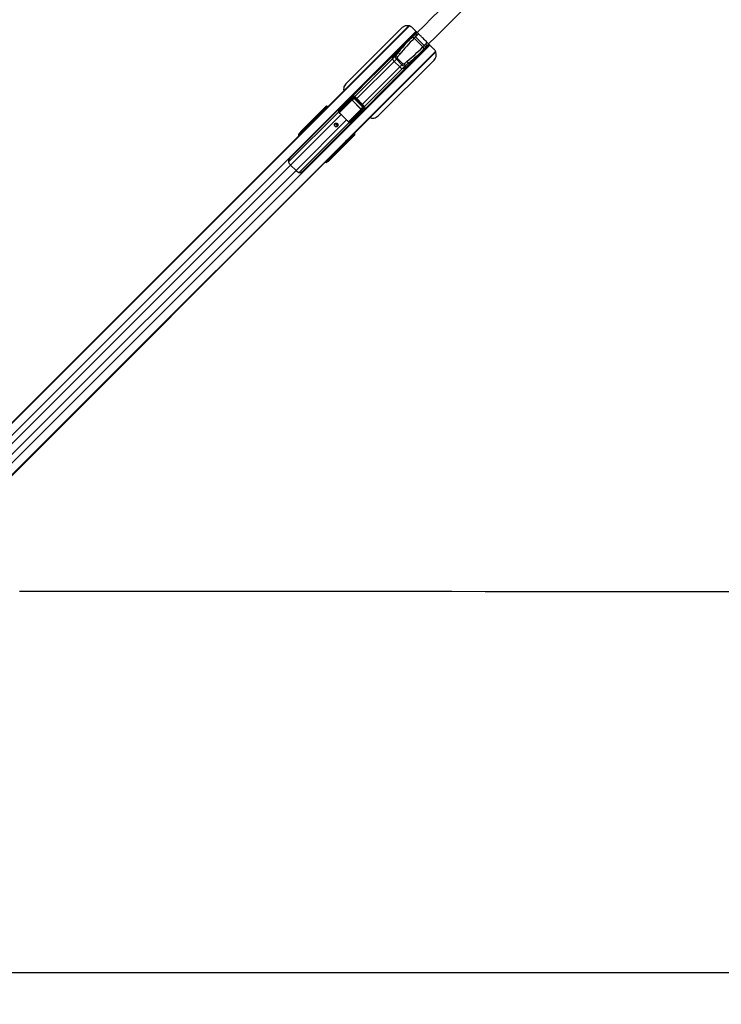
# Model space of a CAD drawing. Header units: millimetres. Extents: x 59675 to 443956, y 27057 to 412240.
# Tile 64 of 67: x 104845 to 150015, y 220805 to 284232. Entities that reach past the tile are written whole.
import ezdxf

# ---------------------------------------------------------------- set-up
doc = ezdxf.new("R2010")
doc.units = ezdxf.units.MM
doc.header["$LTSCALE"] = 50
doc.layers.add('COMPONENT_GEOMETRY', color=7, linetype='Continuous')
doc.styles.add('SLDTEXTSTYLE0', font='TXT', dxfattribs={"width": 0.75})
doc.dimstyles.new('SLDDIMSTYLE0', dxfattribs={"dimtxt": 2500, "dimasz": 165.1, "dimexe": 0, "dimexo": 0.0625, "dimgap": 625, "dimtad": 0, "dimtih": 1, "dimtoh": 1, "dimdec": 0, "dimrnd": 1e-09, "dimzin": 12, "dimdsep": 46, "dimtxsty": 'SLDTEXTSTYLE0', "dimsah": 1, "dimcen": 0.09, "dimadec": 0, "dimazin": 3, "dimtfac": 1, "dimtdec": 3, "dimtofl": 0, "dimtmove": 0, "dimatfit": 3, "dimfxl": 1, "dimfrac": 2, "dimtolj": 1, "dimtzin": 12, "dimarcsym": 0})
doc.dimstyles.new('SLDDIMSTYLE1', dxfattribs={"dimtxt": 2500, "dimasz": 165.1, "dimexe": 0, "dimexo": 0.0625, "dimgap": 625, "dimtad": 0, "dimtih": 1, "dimtoh": 1, "dimdec": 0, "dimrnd": 1e-09, "dimzin": 12, "dimdsep": 46, "dimtxsty": 'SLDTEXTSTYLE0', "dimsah": 1, "dimcen": 0.09, "dimadec": 0, "dimazin": 3, "dimtfac": 1, "dimtdec": 0, "dimtofl": 0, "dimtmove": 0, "dimatfit": 3, "dimfxl": 1, "dimfrac": 2, "dimtolj": 1, "dimtzin": 12, "dimarcsym": 0})

# ---------------------------------------------------------------- blocks, each defined once
blk = doc.blocks.new('_D')
at = {"layer": 'COMPONENT_GEOMETRY', "color": 7}
for p, q in [((240160, 319828), (240160, 222689)), ((82725, 240321), (82725, 222689)), ((82725, 222848), (157748, 222848)), ((240160, 222848), (165137, 222848))]:
    blk.add_line(p, q, dxfattribs=at)
for points in [[(82725, 222848), (82890, 222823), (82890, 222873)], [(240160, 222848), (239995, 222873), (239995, 222823)]]:
    blk.add_solid(points, dxfattribs=at)
at = {"layer": 'COMPONENT_GEOMETRY', "color": 7, "insert": (157748, 224086), "char_height": 2500, "attachment_point": 1, "style": 'SLDTEXTSTYLE0'}
blk.add_mtext('3149', dxfattribs=at)
blk = doc.blocks.new('_D_1')
at = {"layer": 'COMPONENT_GEOMETRY', "color": 7}
for p, q in [((167596, 392392), (63895, 392392)), ((64053, 392392), (64053, 321783)), ((60437, 321275), (59675, 321275)), ((59675, 321275), (59675, 317306)), ((67670, 321275), (68431, 321275)), ((68431, 321275), (68431, 317306)), ((59675, 317306), (60437, 317306)), ((68431, 317306), (67670, 317306)), ((64053, 242957), (64053, 313566)), ((79403, 242957), (63895, 242957))]:
    blk.add_line(p, q, dxfattribs=at)
for points in [[(64053, 392392), (64028, 392227), (64079, 392227)], [(64053, 242957), (64079, 243122), (64028, 243122)]]:
    blk.add_solid(points, dxfattribs=at)
at = {"layer": 'COMPONENT_GEOMETRY', "color": 7, "char_height": 2500, "attachment_point": 1, "style": 'SLDTEXTSTYLE0'}
for s, insert in [('9\'10"', (60437, 320529)), ('2989', (60359, 316789))]:
    blk.add_mtext(s, dxfattribs=dict(at, insert=insert))

msp = doc.modelspace()

# ---------------------------------------------------------------- linework, layer by layer
at = {"color": 8, "linetype": 'Continuous', "lineweight": 25}
for p, q in [((93904.97, 247794.95), (129929.16, 283819.15)), ((124228.06, 278143.25), (129909.4, 283824.59)), ((94299.21, 247425.62), (130361.28, 283487.7)), ((130407.54, 283435.56), (129861.71, 282889.74)), ((130422.98, 283425.51), (130368.93, 283371.58)), ((130419.34, 283209.86), (130528.73, 283319.05)), ((95193.71, 246531.12), (131255.73, 282593.14)), ((130657.83, 282093.62), (131203.13, 282638.93)), ((130977.95, 282651.25), (131087.14, 282760.65)), ((131193.55, 282654.83), (131139.67, 282600.84)), ((95563.04, 246136.88), (131617.18, 282191.02)), ((125913.96, 276462.6), (131624.2, 282172.83)), ((126415.77, 279284.07), (128851.76, 281720.06)), ((126554.11, 279145.73), (128956.34, 281547.96)), ((126913.82, 278786.02), (129316.05, 281188.25)), ((127052.16, 278647.67), (129488.15, 281083.66)), ((126414.13, 279285.7), (126366.99, 279238.56)), ((124586.93, 278539.21), (124598.64, 278550.92)), ((124593.94, 278532.21), (124605.64, 278543.91)), ((124613.3, 278542.26), (124612.88, 278542.73)), ((125414.86, 278248.57), (126212.4, 279046.11)), ((126224.05, 279040.1), (125422.52, 278238.57)), ((126008.19, 277655.95), (126808.19, 278455.95)), ((126814.2, 278444.31), (126017.4, 277647.5)), ((127053.79, 278646.04), (127006.66, 278598.9)), ((122157.34, 275066.55), (125382.95, 278292.17)), ((122286.99, 274867.05), (125545.94, 278126.01)), ((124162.85, 278091.81), (124123.47, 278124.77)), ((124127.04, 278131.41), (124168.09, 278097.06)), ((124350.91, 278279.88), (124338.16, 278292.63)), ((124360.55, 278315.02), (124373.31, 278302.27)), ((124379.47, 278380.77), (124364.83, 278366.13)), ((124418.22, 278347.18), (124384.44, 278375.45)), ((124398.65, 278353.11), (124386.94, 278341.41)), ((124399.69, 278328.66), (124386.94, 278341.41)), ((124388, 278382.09), (124423.46, 278352.42)), ((125389.28, 278289.37), (125410.58, 278315.77)), ((122635.14, 274518.89), (125894.1, 277777.85)), ((122834.58, 274389.18), (126060.26, 277614.86)), ((126149.31, 277607.14), (126173.87, 277639.58)), ((122977.17, 276906.13), (122952.12, 276934.31)), ((122989.24, 276990.54), (123023.28, 276952.25)), ((126060.72, 276570.07), (126047.97, 276582.82)), ((126070.36, 276605.21), (126083.11, 276592.46)), ((126109.5, 276618.85), (126096.75, 276631.6)), ((126121.21, 276630.56), (126109.5, 276618.85)), ((126143.54, 276616.34), (126115.27, 276650.13)), ((126120.51, 276655.36), (126150.18, 276619.91)), ((126129.44, 276586.02), (126127.64, 276583.98)), ((126134.26, 276596.78), (126148.86, 276611.38)), ((126312, 276837.55), (126300.3, 276825.84)), ((126319.01, 276830.54), (126307.3, 276818.84)), ((126310.82, 276844.79), (126310.35, 276845.2)), ((126327.24, 276786.01), (126325.43, 276783.97)), ((125892.86, 276355.38), (125859.91, 276394.76)), ((125865.15, 276400), (125899.5, 276358.95)), ((95859.53, 248439.6), (122286.99, 274867.05)), ((124702.4, 275184.03), (124674.22, 275209.07)), ((124720.34, 275255.19), (124758.63, 275221.15)), ((96207.69, 248091.44), (122635.14, 274518.89))]:
    msp.add_line(p, q, dxfattribs=at)
at = {"color": 7, "linetype": 'Continuous', "lineweight": 25}
for p, q in [((124154.51, 278083.47), (129898.6, 283827.56)), ((129450.01, 283699.29), (125845.24, 280104.24)), ((130443.18, 283405.15), (130155.13, 283695.48)), ((130392.98, 283455.74), (122224.48, 275287.24)), ((130097.23, 283099.88), (128969.8, 281972.45)), ((129861.71, 282889.74), (129874.18, 282876.83)), ((130113.66, 283116.31), (130097.23, 283099.88)), ((130288.66, 283291.31), (130113.66, 283116.31)), ((130227.94, 283018.46), (130244.37, 283034.89)), ((130331.87, 283122.39), (130244.37, 283034.89)), ((130244.37, 283034.89), (130244.38, 283034.88)), ((130802.97, 282476.29), (130244.38, 283034.88)), ((130368.93, 283371.58), (130288.66, 283291.31)), ((130331.87, 283122.39), (130419.12, 283209.64)), ((130332.01, 283122.25), (130331.87, 283122.39)), ((130332.01, 283122.25), (130890.34, 282563.92)), ((130422.92, 283425.57), (130368.93, 283371.58)), ((130419.12, 283209.64), (130419.34, 283209.86)), ((123055.33, 274456.39), (131223.78, 282624.84)), ((130867.97, 282329.14), (129740.55, 281201.71)), ((130786.55, 282459.85), (130802.98, 282476.27)), ((130802.98, 282476.27), (130802.97, 282476.29)), ((130890.48, 282563.78), (130802.98, 282476.27)), ((130884.4, 282345.57), (130867.97, 282329.14)), ((131059.41, 282520.57), (130884.4, 282345.57)), ((130890.34, 282563.92), (130890.48, 282563.78)), ((130890.48, 282563.78), (130977.73, 282651.02)), ((130977.73, 282651.02), (130977.95, 282651.25)), ((131139.67, 282600.84), (131059.41, 282520.57)), ((131193.61, 282654.78), (131139.67, 282600.84)), ((131517.93, 282332.95), (131175.03, 282673.22)), ((125854.19, 276389.04), (131628.04, 282162.89)), ((127915.07, 278034.5), (131519.87, 281629.59)), ((127915.44, 278035.2), (131520.23, 281630.29)), ((129017.13, 282062.21), (128022.6, 281067.68)), ((129036.84, 281905.14), (128851.76, 281720.06)), ((128861.08, 281766.27), (129188.84, 282094.03)), ((129096.9, 281688.52), (128956.34, 281547.96)), ((129096.9, 281688.52), (129153.49, 281745.11)), ((129456.61, 281328.81), (129096.9, 281688.52)), ((129153.49, 281745.11), (129513.2, 281385.39)), ((130644.92, 282106.09), (130657.83, 282093.62)), ((131520.23, 281630.29), (131519.87, 281629.59)), ((131520.23, 281630.29), (131606.25, 281753.39)), ((128835.81, 280254.55), (129830.3, 281249.04)), ((129316.05, 281188.25), (128956.34, 281547.96)), ((129456.61, 281328.81), (129316.05, 281188.25)), ((129456.61, 281328.81), (129513.2, 281385.39)), ((129673.24, 281268.75), (129488.15, 281083.66)), ((129534.36, 281092.99), (129862.12, 281420.75)), ((127651.67, 280696.75), (126135.81, 279180.89)), ((126948.98, 278367.72), (128464.89, 279883.62)), ((125418.06, 278430.86), (126264.06, 279278.94)), ((126288.18, 279232.42), (125423.89, 278366.01)), ((125427.45, 278316.52), (126288.53, 279177.59)), ((126311.82, 279165.56), (125450.74, 278304.48)), ((125770.06, 278816.17), (126121.16, 279168.13)), ((126088.9, 279151.66), (126096.79, 279143.71)), ((126089.43, 279152.19), (126097.32, 279144.24)), ((126264.06, 279278.94), (126121.16, 279168.13)), ((126275.83, 279289.46), (126134.18, 279179.62)), ((126212.4, 279046.11), (126311.82, 279165.56)), ((126355.34, 279175.72), (126248.64, 279047.53)), ((126355.34, 279175.72), (126365.87, 279186.25)), ((126943.81, 278587.25), (126355.34, 279175.72)), ((126365.87, 279186.25), (126954.34, 278597.78)), ((127006.66, 278598.9), (126366.99, 279238.56)), ((127053.79, 278646.04), (126414.13, 279285.7)), ((122971.91, 277031.57), (124528.84, 278588.5)), ((122973.2, 277043.58), (124562.31, 278632.7)), ((124528.21, 278498.16), (124388, 278382.09)), ((124390.5, 278419.31), (124527.17, 278532.45)), ((124552.06, 278557.34), (124452.24, 278478.03)), ((124454.29, 278479.8), (124452.24, 278478.03)), ((124553.97, 278559.04), (124454.35, 278479.89)), ((124527.17, 278532.45), (124552.06, 278557.34)), ((124528.84, 278588.5), (124562.31, 278632.7)), ((124540.21, 278492.49), (124562.6, 278514.88)), ((124547.21, 278485.48), (124540.21, 278492.49)), ((124547.21, 278485.48), (124569.61, 278507.88)), ((124552.06, 278557.34), (124553.97, 278559.04)), ((124586.93, 278539.21), (124562.6, 278514.88)), ((124562.6, 278514.88), (124569.61, 278507.88)), ((124569.61, 278507.88), (124593.94, 278532.21)), ((124593.94, 278532.21), (124586.93, 278539.21)), ((124605.64, 278543.91), (124598.64, 278550.92)), ((126072.58, 277682.65), (126933.65, 278543.72)), ((126945.69, 278520.44), (126084.61, 277659.36)), ((126134.1, 277655.8), (127000.52, 278520.09)), ((127047.03, 278495.97), (126198.95, 277649.97)), ((126243.38, 279042.26), (126248.64, 279047.53)), ((126810.35, 278475.29), (126243.38, 279042.26)), ((126248.64, 279047.53), (126815.62, 278480.55)), ((126810.35, 278475.29), (126815.62, 278480.55)), ((126933.65, 278543.72), (126814.2, 278444.31)), ((126815.62, 278480.55), (126943.81, 278587.25)), ((126936.23, 278353.07), (127047.03, 278495.97)), ((126943.81, 278587.25), (126954.34, 278597.78)), ((126947.72, 278366.08), (127057.56, 278507.74)), ((93831.48, 247746.67), (124053.35, 277968.54)), ((124123.47, 278124.77), (122989.24, 276990.54)), ((123766.74, 277695.71), (124100.5, 278029.46)), ((124053.35, 277968.54), (124195.83, 278101.22)), ((124053.35, 277968.54), (124161.19, 278076.37)), ((124100.5, 278029.46), (124154.51, 278083.47)), ((124125.08, 278166.99), (124325.12, 278332.59)), ((124326.16, 278298.3), (124125.8, 278132.43)), ((124161.19, 278076.37), (124177.28, 278091.36)), ((124161.19, 278076.37), (124174.05, 278089.24)), ((124174.05, 278089.24), (124228.06, 278143.25)), ((124177.28, 278091.36), (124174.05, 278089.24)), ((124352.08, 278359.54), (124203.36, 278241.38)), ((124206.17, 278243.79), (124203.36, 278241.38)), ((124353.98, 278361.24), (124206.17, 278243.79)), ((124241.43, 278152.03), (124228.06, 278143.25)), ((124325.12, 278332.59), (124352.08, 278359.54)), ((124360.55, 278315.02), (124338.16, 278292.63)), ((124353.98, 278361.24), (124352.08, 278359.54)), ((124386.94, 278341.41), (124360.55, 278315.02)), ((124411.4, 278340.36), (124398.65, 278353.11)), ((125545.94, 278126.01), (125894.1, 277777.85)), ((126584.26, 278001.97), (126936.23, 278353.07)), ((126911.74, 278328.64), (126919.7, 278320.75)), ((126912.28, 278329.17), (126920.23, 278321.29)), ((127915.44, 278035.2), (127915.07, 278034.5)), ((93757.93, 247686.89), (123658.91, 277587.87)), ((123658.91, 277587.87), (123766.74, 277695.71)), ((126139.89, 277637.58), (126083.86, 277642.49)), ((122792.57, 276837.61), (122859.12, 276904.33)), ((122839.66, 276899.8), (122792.57, 276837.61)), ((122859.12, 276904.33), (122882.89, 276935.71)), ((122952.12, 276934.31), (122928.35, 276902.92)), ((126356.59, 276760.75), (124799.66, 275203.82)), ((124811.67, 275205.11), (126400.79, 276794.22)), ((125900.52, 276357.71), (126066.39, 276558.07)), ((126100.68, 276557.03), (125935.08, 276356.99)), ((126009.48, 276435.27), (126127.64, 276583.98)), ((126012, 276438.22), (126129.33, 276585.89)), ((126060.72, 276570.07), (126083.11, 276592.46)), ((126083.11, 276592.46), (126109.5, 276618.85)), ((126127.64, 276583.98), (126100.68, 276557.03)), ((126121.21, 276630.56), (126108.45, 276643.31)), ((126150.18, 276619.91), (126266.25, 276760.12)), ((126300.54, 276759.08), (126187.4, 276622.41)), ((126246.12, 276684.15), (126325.43, 276783.97)), ((126247.98, 276686.26), (126327.13, 276785.88)), ((126275.97, 276801.52), (126253.58, 276779.12)), ((126260.58, 276772.12), (126253.58, 276779.12)), ((126282.97, 276794.51), (126260.58, 276772.12)), ((126300.3, 276825.84), (126275.97, 276801.52)), ((126275.97, 276801.52), (126282.97, 276794.51)), ((126282.97, 276794.51), (126307.3, 276818.84)), ((126307.3, 276818.84), (126300.3, 276825.84)), ((126325.43, 276783.97), (126300.54, 276759.08)), ((126312, 276837.55), (126307.09, 276841.95)), ((126319.01, 276830.54), (126312, 276837.55)), ((126400.79, 276794.22), (126356.59, 276760.75)), ((95514.76, 246063.39), (125756.2, 276304.83)), ((102979.32, 253514.17), (125377.08, 275911.93)), ((124758.63, 275221.15), (125892.86, 276355.38)), ((125377.08, 275911.93), (125484.52, 276019.37)), ((125484.52, 276019.37), (125800.18, 276335.03)), ((125756.2, 276304.83), (125913.96, 276462.6)), ((125869.14, 276426.14), (125756.2, 276304.83)), ((125800.18, 276335.03), (125854.19, 276389.04)), ((125913.96, 276462.6), (125920.04, 276471.84)), ((126009.48, 276435.27), (126011.74, 276438.4)), ((122286.99, 274867.05), (122635.14, 274518.89)), ((124672.42, 275091.03), (124605.7, 275024.48)), ((124667.89, 275071.57), (124605.7, 275024.48)), ((124671.02, 275160.26), (124702.4, 275184.03)), ((124703.8, 275114.79), (124672.42, 275091.03))]:
    msp.add_line(p, q, dxfattribs=at)
at = {"color": 7, "linetype": 'Continuous', "lineweight": 25, "flags": 128}
for points in [[(130288.66, 283291.31), (130278.43, 283277.01), (130272.68, 283259.19), (130271.61, 283238.52), (130275.28, 283215.8), (130283.53, 283191.91), (130296.06, 283167.76), (130312.38, 283144.29), (130331.87, 283122.39)], [(130368.93, 283371.58), (130360.07, 283358.65), (130355.62, 283342.13), (130355.76, 283322.66), (130360.48, 283301), (130369.61, 283277.99), (130382.78, 283254.48), (130399.5, 283231.41), (130419.12, 283209.64)], [(131059.41, 282520.57), (131045.1, 282510.34), (131027.28, 282504.59), (131006.61, 282503.52), (130983.89, 282507.19), (130960, 282515.44), (130935.85, 282527.97), (130912.38, 282544.29), (130890.48, 282563.78)], [(131139.67, 282600.84), (131126.74, 282591.98), (131110.22, 282587.53), (131090.75, 282587.67), (131069.1, 282592.39), (131046.08, 282601.52), (131022.57, 282614.69), (130999.5, 282631.41), (130977.73, 282651.02)], [(128851.76, 281720.06), (128876, 281821.48), (128911.71, 281912.48), (128958.8, 281992.79), (129017.13, 282062.21), (129086.55, 282120.55), (129163.18, 282165.84)], [(128861.08, 281766.27), (128859.79, 281760.61), (128858.53, 281754.91), (128857.32, 281749.18), (128856.13, 281743.42), (128854.99, 281737.63), (128853.87, 281731.8), (128852.8, 281725.95), (128851.76, 281720.06)], [(128022.6, 281067.68), (128022.57, 281067.66), (127986.14, 281029.78), (127928.19, 280968.36), (127856.76, 280893.46), (127818.98, 280854.62), (127781.89, 280817.15), (127746.68, 280782.32), (127714.73, 280751.44), (127665.9, 280706.08), (127643.51, 280687.15), (127651.67, 280696.75), (127651.67, 280696.75)], [(129933.93, 281395.09), (129888.64, 281318.46), (129830.3, 281249.04), (129760.89, 281190.71), (129680.57, 281143.62), (129589.58, 281107.91), (129488.15, 281083.66)], [(129534.36, 281092.99), (129528.7, 281091.7), (129523, 281090.44), (129517.27, 281089.23), (129511.51, 281088.04), (129505.72, 281086.9), (129499.89, 281085.78), (129494.04, 281084.71), (129488.15, 281083.66)], [(128464.89, 279883.63), (128464.78, 279883.52), (128455.26, 279875.44), (128474.26, 279897.91), (128519.67, 279946.78), (128550.59, 279978.77), (128585.39, 280013.94), (128622.93, 280051.1), (128661.74, 280088.85), (128736.64, 280160.28), (128798.01, 280218.18), (128835.81, 280254.55), (128835.81, 280254.55)], [(125441.34, 278221.26), (125454.66, 278210.12), (125467.95, 278198.73), (125481.17, 278187.11), (125494.33, 278175.28), (125507.4, 278163.23), (125520.37, 278151), (125533.22, 278138.59), (125545.94, 278126.01)], [(125309.27, 277364.4), (125270.71, 277339.3), (125224.56, 277331.47), (125177.85, 277342.11), (125137.69, 277369.6), (125110.2, 277409.76), (125099.56, 277456.47), (125107.39, 277502.62), (125132.49, 277541.18), (125171.06, 277566.29), (125217.21, 277574.12), (125263.92, 277563.48), (125304.07, 277535.98), (125331.57, 277495.83), (125342.21, 277449.12), (125334.38, 277402.97), (125309.27, 277364.4)], [(125894.1, 277777.85), (125906.68, 277765.13), (125919.09, 277752.28), (125931.32, 277739.31), (125943.37, 277726.24), (125955.2, 277713.08), (125966.83, 277699.85), (125978.21, 277686.57), (125989.35, 277673.25)], [(122971.91, 277031.57), (122970.58, 277028.68), (122970.3, 277024.89), (122971.09, 277020.31), (122972.92, 277015.05), (122975.75, 277009.28), (122979.49, 277003.15), (122984.03, 276996.85), (122989.24, 276990.54)], [(122193.22, 274973.14), (122203.83, 274959.67), (122214.81, 274946.2), (122226.12, 274932.77), (122237.75, 274919.39), (122249.68, 274906.11), (122261.88, 274892.94), (122274.32, 274879.91), (122286.99, 274867.05)], [(124799.66, 275203.82), (124796.77, 275202.49), (124792.98, 275202.21), (124788.4, 275203), (124783.14, 275204.83), (124777.37, 275207.66), (124771.25, 275211.39), (124764.94, 275215.93), (124758.63, 275221.15)], [(122635.14, 274518.89), (122648, 274506.23), (122661.03, 274493.78), (122674.2, 274481.59), (122687.49, 274469.66), (122700.86, 274458.03), (122714.29, 274446.71), (122727.76, 274435.74), (122741.23, 274425.13)], [(104826.6, 247421.92), (106968.22, 247420.92), (109109.85, 247419.92), (111251.48, 247418.91), (113393.1, 247417.89), (115534.73, 247416.87), (117676.36, 247415.84), (119817.98, 247414.81), (121959.61, 247413.77), (124101.23, 247412.73), (126242.86, 247411.68), (128384.49, 247410.62), (130526.11, 247409.56), (132667.74, 247408.49), (134809.36, 247407.41), (136950.99, 247406.33), (139092.61, 247405.24), (141234.24, 247404.14), (143375.86, 247403.03), (147659.12, 247400.8), (149800.74, 247399.68), (151942.36, 247398.54)]]:
    msp.add_lwpolyline(points, dxfattribs=at)
at = {"color": 7, "linetype": 'Continuous', "lineweight": 25}
for centre, radius, start, end in [((129879.7, 282907.1), 25, 135, 224), ((130070.23, 282910.92), 190.88, 34.2902788, 81.8696686), ((130086.66, 282927.35), 190.88, 34.2902788, 81.8696686), ((130679.01, 282302.14), 190.88, 8.1303314, 55.7097212), ((130695.44, 282318.57), 190.88, 8.1303314, 55.7097212), ((129137.57, 281775.92), 291.22, 191.059418, 231.5161923), ((129271.38, 281681.67), 418.93, 136.0443868, 168.3498006), ((128979.96, 281637.2), 273.92, 45.5262388, 78.0158083), ((129135.01, 281835.49), 264.08, 44.4230088, 78.2400884), ((130675.19, 282111.61), 25, 226, 315), ((129544.02, 281369.48), 291.22, 218.4838077, 258.940582), ((129449.77, 281503.29), 418.93, 281.6501994, 313.9556132), ((129405.29, 281211.87), 273.92, 11.9841917, 44.4737612), ((129603.58, 281366.92), 264.08, 11.7599116, 45.5769912), ((126318.66, 279277.73), 54.6, 178.7317139, 236.0770562), ((126311.16, 279192.84), 27.29, 213.9708216, 271.3742041), ((124446.78, 278480.34), 5.93, 337.079959, 38.2049075), ((124545.21, 278515.84), 24.52, 137.3478516, 226.1261158), ((126212.72, 279032.46), 13.66, 34.0004024, 91.3446233), ((126800.55, 278444.63), 13.66, 358.6553767, 55.9995976), ((126960.93, 278543.07), 27.29, 178.6257959, 236.0291784), ((127045.83, 278550.56), 54.6, 213.9229438, 271.2682861), ((124428.66, 277700.79), 464.45, 123.2430045, 134.9558862), ((124106.77, 278137.46), 19.68, 322.7706583, 345.1965246), ((124106.45, 278138.2), 21.68, 321.7279205, 341.7462426), ((124121.63, 278169.09), 4.04, 328.6138394, 24.5423606), ((124482.64, 277754.84), 464.4, 123.2423509, 134.9565398), ((124199.44, 278243.56), 4.48, 330.9436611, 28.8425392), ((124343.16, 278315.98), 24.52, 137.3475099, 226.1264575), ((124359.36, 278407.4), 33.37, 307.0501409, 319.0410858), ((124367.41, 278388.88), 21.69, 321.7303449, 341.7438182), ((124385.44, 278421.6), 5.56, 335.6691612, 36.357358), ((125425.42, 278402.37), 36.4, 237.1356248, 267.5841148), ((125420.99, 278398.2), 15.32, 116.5209905, 150.3709444), ((125416.92, 278363.38), 48.03, 262.4203294, 282.6715858), ((125434.52, 278323.87), 25.27, 198.6906194, 309.9151787), ((125450.09, 278331.77), 27.29, 213.9710019, 271.3616094), ((125189.47, 277427.57), 81.97, 41.9394669, 190.1522539), ((125186.97, 277418.88), 126.2, 327.6707033, 122.3292967), ((125196.35, 277421.04), 81.76, 259.3280102, 48.5802689), ((126091.96, 277666.43), 25.27, 140.0848213, 251.3093806), ((126099.86, 277682), 27.29, 178.6383906, 236.0289981), ((126131.47, 277648.83), 48.03, 167.3284142, 187.5796706), ((126170.47, 277657.33), 36.4, 182.4158852, 212.8643752), ((126166.29, 277652.9), 15.32, 299.6290556, 333.4790095), ((122893.02, 276868.27), 49.49, 44.4413069, 133.2379894), ((122916.78, 276899.66), 49.48, 44.4358066, 133.2399324), ((126084.07, 276575.07), 24.52, 223.8735425, 312.6524901), ((126156.98, 276599.32), 21.69, 108.2561818, 128.2696551), ((126175.5, 276591.27), 33.37, 130.9589142, 142.9498591), ((126189.7, 276617.35), 5.56, 53.642642, 114.3308388), ((126248.43, 276678.69), 5.93, 51.7950925, 112.920041), ((126283.93, 276777.12), 24.52, 223.8738842, 312.6521484), ((125471.68, 276663.05), 464.23, 315.0420523, 326.6235383), ((125525.57, 276717.16), 464.38, 315.0432153, 326.7578941), ((125906.29, 276338.35), 21.68, 108.2537574, 128.2720795), ((125905.55, 276338.68), 19.68, 104.8034754, 127.2293417), ((125937.18, 276353.54), 4.04, 65.4576394, 121.3861606), ((126011.65, 276431.35), 4.48, 61.1574608, 119.0563389), ((124636.37, 275124.93), 49.49, 316.7620106, 45.5586931), ((124667.75, 275148.69), 49.48, 316.7600676, 45.5641934)]:
    msp.add_arc(centre, radius, start, end, dxfattribs=at)
at = {"color": 8, "linetype": 'Continuous', "lineweight": 25}
for centre, radius, start, end in [((124570.5, 278582.86), 42.04, 172.2850336, 229.9356052), ((124821.02, 278335.69), 293.58, 131.2513956, 135.1527718), ((126103.78, 277052.93), 293.58, 314.8472282, 318.7486044), ((126350.95, 276802.41), 42.04, 220.0643948, 277.7149664)]:
    msp.add_arc(centre, radius, start, end, dxfattribs=at)
at = {"color": 7, "linetype": 'Continuous', "lineweight": 25}
for centre, major_axis, ratio, start_param, end_param in [((132950.3, 280296.1), (5146.53, 5146.53), 0.52897028, 1.57079633, 1.75669233), ((132925.66, 280271.46), (5178.48, 5178.48), 0.54618911, 1.57079633, 1.68926734), ((128064.19, 285182.21), (5146.53, 5146.53), 0.52897028, 4.52649298, 4.71238898), ((128039.55, 285157.56), (5178.48, 5178.48), 0.54618911, 4.59378007, 4.71238898), ((129195.68, 281787.3), (141.42, -141.42), 0.69851172, 3.3506463, 4.71238898), ((134565.91, 279491.63), (7506.12, 7506.12), 0.54084956, 1.75669233, 1.77984997), ((129220.32, 281811.94), (66.84, 66.84), 0.52897028, 1.77984997, 3.14159265), ((134590.55, 279516.27), (7474.17, 7474.17), 0.52897028, 1.75669233, 1.77984997), ((129555.39, 281427.59), (141.42, -141.42), 0.69851172, 4.71238898, 6.07413166), ((129580.04, 281452.23), (66.84, 66.84), 0.52897028, 3.14159265, 4.50333534), ((127284.36, 286822.46), (7474.17, 7474.17), 0.52897028, 4.50333534, 4.52649298), ((127259.72, 286797.81), (7506.12, 7506.12), 0.54084956, 4.50333534, 4.52649298), ((126194.26, 279099.67), (89.43, 75.39), 0.85463411, 1.52298823, 1.67157808), ((126336.52, 279209.98), (80.15, 69.88), 0.94018698, 0.05933273, 1.65823452), ((126324.73, 279198.19), (44.72, 37.7), 0.85463411, 0.07267629, 1.67157808), ((126322.61, 279140.89), (41.37, 47.14), 0.79708679, 6.23128042, 7.77239441), ((126328.5, 279146.78), (25.88, 29.85), 0.63258453, 6.2301257, 7.77123969), ((125638.64, 279627.66), (1851.04, 1780.37), 0.00065063, 3.97133559, 4.01548466), ((125647.36, 279618.72), (1859.98, 1771.65), 0.00085527, 3.96960778, 4.01375685), ((124553.35, 278505.63), (26.52, -26.52), 0.34884639, 1.57079633, 3.10668607), ((124536.93, 278489.21), (8.84, -8.84), 0.37075767, 1.57079633, 3.10668607), ((124598.36, 278516.02), (-58.57, 81.78), 0.93151128, 4.86462331, 6.43657561), ((124578.26, 278530.54), (26.52, -26.52), 0.32693511, 1.57079633, 3.10668607), ((124629.56, 278557.22), (-43.4, 92.27), 0.90703909, 5.02707611, 6.59902841), ((126190, 279301.75), (4776.57, 4794.42), 0.00671156, 4.5393487, 4.61762464), ((126229.62, 279027.97), (18.26, 20.27), 0.91616812, 6.24131352, 7.78242751), ((126232.56, 279030.92), (10.34, 11.78), 0.79708679, 6.23128042, 7.77239441), ((126799.01, 278464.47), (11.78, 10.34), 0.79708679, 4.7939762, 6.33509019), ((126796.07, 278461.53), (20.27, 18.26), 0.91616812, 4.78394311, 6.3250571), ((126914.87, 278560.41), (29.85, 25.88), 0.63258453, 4.79513093, 6.33624492), ((126908.98, 278554.51), (47.14, 41.37), 0.79708679, 4.7939762, 6.33509019), ((126966.28, 278556.64), (37.7, 44.72), 0.85463411, 4.61160723, 6.21050902), ((126978.07, 278568.42), (69.88, 80.15), 0.94018698, 4.62495079, 6.22385257), ((126487.34, 274759.45), (5555.84, 5555.84), 0.50909055, 1.50098316, 1.57079633), ((126595.17, 274867.28), (5555.84, 5555.84), 0.50909055, 1.50098316, 1.57079633), ((124104.58, 278093.6), (35.36, -35.36), 0.71896681, 1.74532925, 1.77135886), ((125647.36, 279618.72), (1859.98, 1771.65), 0.00085527, 3.7528801, 3.82271395), ((125638.64, 279627.66), (1851.04, 1780.37), 0.00065063, 3.7546079, 3.82444175), ((124112.79, 278101.81), (44.19, -44.19), 0.50380844, 1.74532925, 1.77135886), ((124200.93, 278111.53), (44.06, 42.02), 0.06577721, 4.53401907, 6.62942116), ((124351.3, 278305.77), (26.52, -26.52), 0.34884639, 1.57079633, 3.10668607), ((124334.88, 278289.35), (8.84, -8.84), 0.37075767, 1.57079633, 3.10668607), ((124378.27, 278332.74), (26.52, -26.52), 0.32693511, 1.57079633, 3.10668607), ((124419.05, 278408.35), (40.33, 26.5), 0.77397206, 3.17665806, 3.37065878), ((124414.41, 278406.78), (30.31, 20.61), 0.67862656, 3.17338902, 3.36738975), ((124263.77, 276814.65), (1694.8, 2080.23), 0.01100232, 0.78147773, 0.82068092), ((125609.58, 278389.49), (143.81, 143.81), 0.82167819, 2.38513654, 2.66150654), ((127069.84, 278421.9), (4794.42, 4776.57), 0.00671156, 1.66556066, 1.74385891), ((126867.76, 278426.17), (75.39, 89.43), 0.85463411, 4.61160723, 4.76019708), ((124582.74, 276495.67), (2080.23, 1694.8), 0.01100232, 5.46250439, 5.50170758), ((126157.59, 277841.49), (143.81, 143.81), 0.82167819, 3.62167877, 3.89804876), ((122900.15, 276733.28), (-106.07, 106.07), 0.3332373, 0.04600321, 1.10206438), ((122939.55, 276999.93), (104.53, 108.18), 0.04378821, 1.19814301, 2.79368913), ((122949.48, 277002.47), (69.69, 72.12), 0.04378821, 1.19814301, 2.79368913), ((122985.38, 276967.73), (31.97, 39.23), 0.24582743, 1.16175046, 2.75729658), ((126057.44, 276566.79), (8.84, -8.84), 0.37075767, 0.03490659, 1.57079633), ((126073.86, 276583.21), (26.52, -26.52), 0.34884639, 0.03490659, 1.57079633), ((126100.83, 276610.18), (26.52, -26.52), 0.32693511, 0.03490659, 1.57079633), ((126176.44, 276650.96), (26.5, 40.33), 0.77397206, 2.91252653, 3.10652725), ((126174.87, 276646.32), (20.61, 30.31), 0.67862656, 2.91579556, 3.10979628), ((127386.81, 277879.27), (1771.65, 1859.98), 0.00085527, 2.26942845, 2.31357753), ((127395.75, 277870.54), (1780.37, 1851.04), 0.00065063, 2.26770065, 2.31184972), ((126257.3, 276768.84), (8.84, -8.84), 0.37075767, 0.03490659, 1.57079633), ((126273.72, 276785.26), (26.52, -26.52), 0.34884639, 0.03490659, 1.57079633), ((126298.63, 276810.17), (26.52, -26.52), 0.32693511, 0.03490659, 1.57079633), ((126284.11, 276830.27), (81.78, -58.57), 0.93151128, 6.12979501, 7.70174731), ((126325.31, 276861.47), (92.27, -43.4), 0.90703909, 5.9673422, 7.5392945), ((122548.65, 278740.36), (5533.69, 5533.69), 0.51112903, 4.71238898, 4.78220215), ((122656.09, 278847.8), (5533.69, 5533.69), 0.51112903, 4.71238898, 4.78139529), ((125879.53, 276431.33), (42.02, 44.06), 0.06577721, 5.93694945, 8.03444725), ((125861.69, 276336.48), (35.36, -35.36), 0.71896681, 1.37023379, 1.3962634), ((125869.9, 276344.69), (44.19, -44.19), 0.50380844, 1.37023379, 1.3962634), ((127386.81, 277879.27), (1771.65, 1859.98), 0.00085527, 2.46047136, 2.53030521), ((127395.75, 277870.54), (1780.37, 1851.04), 0.00065063, 2.45874355, 2.5285774), ((124501.37, 275132.06), (106.07, -106.07), 0.3332373, 5.18112093, 6.2371821), ((124768.03, 275171.46), (108.18, 104.53), 0.04378821, 3.48949617, 5.0850423), ((124735.82, 275217.28), (39.23, 31.97), 0.24582743, 3.52588872, 5.12143485), ((124770.56, 275181.39), (72.12, 69.69), 0.04378821, 3.48949617, 5.0850423)]:
    msp.add_ellipse(centre, major_axis=major_axis, ratio=ratio, start_param=start_param, end_param=end_param, dxfattribs=at)
at = {"color": 8, "linetype": 'Continuous', "lineweight": 25}
for centre, major_axis, ratio, start_param, end_param in [((132925.66, 280271.46), (5178.48, 5178.48), 0.54618911, 1.68926734, 1.75669233), ((128039.55, 285157.56), (5178.48, 5178.48), 0.54618911, 4.52649298, 4.59378007), ((124543.94, 278482.21), (8.84, -8.84), 0.37075767, 1.01643634, 1.57079633), ((124579.8, 278509.73), (-21.7, 46.14), 0.90703909, 5.02707611, 5.57562308), ((125929.37, 278860.24), (862.58, 702.8), 0.01112979, 4.00885614, 4.0688575), ((126628.33, 278161.28), (702.8, 862.58), 0.01112979, 2.21432781, 2.27432917), ((122966.74, 276800.04), (106.11, -106.02), 0.33316751, 3.18745825, 4.24439147), ((123000.07, 276833.37), (-70.71, 70.71), 0.3332373, 0.04600321, 0.82784337), ((126250.3, 276775.85), (8.84, -8.84), 0.37075767, 1.57079633, 2.12515631), ((126277.83, 276811.71), (46.14, -21.7), 0.90703909, 0.93353077, 1.25610919), ((124568.13, 275198.65), (-106.02, 106.11), 0.33316751, 2.03879384, 3.09572706), ((124601.46, 275231.98), (70.71, -70.71), 0.3332373, 5.45534193, 6.2371821)]:
    msp.add_ellipse(centre, major_axis=major_axis, ratio=ratio, start_param=start_param, end_param=end_param, dxfattribs=at)
for points, knots in [([(130443.18, 283405.15), (135376.33, 288329.21), (142838.88, 295778), (150324.2, 303196.29), (152861.32, 305710.69)], [0, 0, 0, 0, 0.66105519, 1, 1, 1, 1]), ([(153475.98, 305084.92), (150963.43, 302549.81), (143546.71, 295066.5), (136099.42, 287606.21), (131175.03, 282673.22)], [0, 0, 0, 0, 0.33876827, 1, 1, 1, 1]), ([(124451.44, 278484.01), (124452.63, 278485.09), (124459.15, 278491.02), (124468.48, 278497.49), (124477.64, 278499.8), (124480.24, 278500.46)], [0, 0, 0, 0, 0.13809249, 0.75516305, 1, 1, 1, 1]), ([(124203.37, 278245.73), (124204.61, 278246.85), (124211.18, 278252.79), (124219.22, 278258.69), (124226.85, 278260.93), (124228.25, 278261.34)], [0, 0, 0, 0, 0.16021972, 0.84476988, 1, 1, 1, 1]), ([(125407.67, 278405.78), (125400.33, 278400.21), (125389.45, 278391.97), (125378.72, 278383.85), (125375.23, 278381.22)], [0, 0, 0, 0, 0.67514063, 1, 1, 1, 1]), ([(126083.86, 277642.49), (126078.97, 277638.54), (126069.04, 277630.53), (126059.17, 277622.56), (126054.16, 277618.52)], [0, 0, 0, 0, 0.49256494, 1, 1, 1, 1]), ([(126268.23, 276711.75), (126266.62, 276706.66), (126263.35, 276696.38), (126255.87, 276687.72), (126252.1, 276683.35)], [0, 0, 0, 0, 0.49518523, 1, 1, 1, 1]), ([(126027.96, 276458.31), (126026.83, 276454.99), (126024.01, 276446.75), (126017.63, 276439.57), (126013.82, 276435.28)], [0, 0, 0, 0, 0.4026343, 1, 1, 1, 1])]:
    msp.add_open_spline(points, degree=3, knots=knots, dxfattribs=at)
at = {"color": 7, "linetype": 'Continuous', "lineweight": 25}
for points, knots in [([(130155.13, 283695.48), (130109.4, 283732.91), (130018.02, 283807.71), (129845.69, 283851.28), (129697.97, 283839.94), (129584.79, 283797.6), (129509.98, 283754), (129468.47, 283716.13), (129450.01, 283699.29)], [0, 0, 0, 0, 0.22027591, 0.44013575, 0.67055501, 0.78818538, 0.90577803, 1, 1, 1, 1]), ([(131175.03, 282673.22), (131101.19, 282746.6), (130951.38, 282895.48), (130750.34, 283096.49), (130579.89, 283267.48), (130488.91, 283359.1), (130443.18, 283405.15)], [0, 0, 0, 0, 0.30525717, 0.61936665, 0.80866023, 1, 1, 1, 1]), ([(131519.87, 281629.59), (131557.07, 281675.4), (131631.4, 281766.95), (131673.41, 281939.85), (131660.14, 282087.93), (131616.16, 282200.86), (131572.03, 282274.49), (131534.36, 282315.19), (131517.93, 282332.95)], [0, 0, 0, 0, 0.22212408, 0.44386837, 0.67511599, 0.79223505, 0.90931709, 1, 1, 1, 1]), ([(125845.24, 280104.24), (125810.54, 280062.78), (125741.09, 279979.77), (125698.29, 279820.27), (125691.45, 279701.22), (125711.63, 279647.08), (125713.39, 279642.36)], [0, 0, 0, 0, 0.32765389, 0.65597198, 0.96995931, 1, 1, 1, 1]), ([(125757.75, 279982.86), (125755.68, 279980.04), (125721.78, 279933.88), (125701.41, 279819.27), (125691.79, 279701.87), (125712.05, 279647.62), (125713.85, 279642.81)], [0, 0, 0, 0, 0.030730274, 0.503669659, 0.955970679, 1, 1, 1, 1]), ([(124598.64, 278550.92), (124596.73, 278552.69), (124591.46, 278557.58), (124582.81, 278562.82), (124572.39, 278565.24), (124562.38, 278564.28), (124556.9, 278560.87), (124553.97, 278559.04)], [0, 0, 0, 0, 0.15211061, 0.41911191, 0.62363007, 0.79838737, 1, 1, 1, 1]), ([(124609.89, 278538.85), (124609.3, 278539.7), (124608.08, 278541.49), (124606.48, 278543.08), (124605.64, 278543.91)], [0, 0, 0, 0, 0.47712444, 1, 1, 1, 1]), ([(125440.59, 278503.34), (125440.44, 278503.2), (125429.76, 278492.5), (125404.49, 278462.41), (125378.45, 278411.58), (125368.78, 278358.24), (125371.8, 278318.67), (125379.49, 278300.39), (125382.95, 278292.17)], [0, 0, 0, 0, 0.00267112, 0.19535133, 0.50715469, 0.72195972, 0.87487098, 1, 1, 1, 1]), ([(124122.44, 278125.55), (124121.99, 278125.9), (124118.9, 278128.29), (124114.65, 278133.55), (124111.82, 278141.85), (124112.01, 278149.79), (124114.74, 278157.62), (124119.38, 278164.73), (124123.32, 278168.74), (124125.3, 278170.77)], [0, 0, 0, 0, 0.03238112, 0.22206158, 0.38120681, 0.54336647, 0.67283613, 0.83477362, 1, 1, 1, 1]), ([(124125.08, 278166.99), (124123.59, 278165.52), (124121.04, 278163), (124118.47, 278159.11), (124116.92, 278155.78), (124116.29, 278153.63), (124115.75, 278149.77), (124116.18, 278145.08), (124119.08, 278138.81), (124122.78, 278134.69), (124125.42, 278132.72), (124125.8, 278132.43)], [0, 0, 0, 0, 0.165495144, 0.283603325, 0.314944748, 0.413533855, 0.433372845, 0.592863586, 0.760458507, 0.965180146, 1, 1, 1, 1]), ([(124398.65, 278353.11), (124396.74, 278354.89), (124391.48, 278359.78), (124382.82, 278365.01), (124372.4, 278367.44), (124362.39, 278366.48), (124356.91, 278363.07), (124353.98, 278361.24)], [0, 0, 0, 0, 0.1521048, 0.41909591, 0.62357612, 0.79839452, 1, 1, 1, 1]), ([(124379.47, 278380.77), (124377.99, 278383.47), (124375.12, 278388.75), (124374.55, 278398.05), (124376.84, 278407.32), (124382.16, 278416.79), (124387.14, 278421.99), (124389.92, 278424.9)], [0, 0, 0, 0, 0.18371227, 0.35774944, 0.5459505, 0.74623889, 1, 1, 1, 1]), ([(124390.5, 278419.31), (124388.42, 278417.19), (124384.8, 278413.51), (124380.85, 278406.17), (124379.58, 278398.89), (124380.71, 278391.72), (124383.24, 278387.66), (124384.56, 278385.53)], [0, 0, 0, 0, 0.26169802, 0.45474033, 0.63425503, 0.8078462, 1, 1, 1, 1]), ([(125382.95, 278292.17), (125394.29, 278273.94), (125410.04, 278248.63), (125434.5, 278227.25), (125441.34, 278221.26)], [0, 0, 0, 0, 0.72013113, 1, 1, 1, 1]), ([(125410.58, 278315.77), (125408.62, 278325.9), (125405.02, 278344.49), (125405.47, 278363.26), (125405.67, 278371.8)], [0, 0, 0, 0, 0.54469453, 1, 1, 1, 1]), ([(125405.67, 278371.8), (125406.06, 278378.67), (125406.6, 278388.13), (125407.41, 278399.65), (125407.59, 278403.87), (125407.67, 278405.78)], [0, 0, 0, 0, 0.59280206, 0.81581899, 1, 1, 1, 1]), ([(125418.06, 278430.86), (125418, 278430.79), (125415.53, 278428.09), (125410.24, 278420.58), (125408.63, 278411.29), (125407.67, 278405.78)], [0, 0, 0, 0, 0.01076897, 0.4125623, 1, 1, 1, 1]), ([(125418.06, 278430.86), (125418.02, 278430.81), (125416.5, 278429), (125413.53, 278423.69), (125413.92, 278416.3), (125414.15, 278411.91)], [0, 0, 0, 0, 0.0107721, 0.41258463, 1, 1, 1, 1]), ([(125414.15, 278411.91), (125414.58, 278409.22), (125415.5, 278403.55), (125417.95, 278390.36), (125420.9, 278377.28), (125423.28, 278368.3), (125423.89, 278366.01)], [0, 0, 0, 0, 0.20553905, 0.43441608, 0.85524256, 1, 1, 1, 1]), ([(127390.55, 277925.41), (127425.32, 277912.6), (127509.78, 277881.47), (127655.86, 277890.71), (127803.38, 277939.98), (127878.48, 278003.53), (127915.07, 278034.5)], [0, 0, 0, 0, 0.19349753, 0.47014805, 0.7418065, 1, 1, 1, 1]), ([(127391.17, 277926.02), (127425.85, 277913.25), (127510.23, 277882.16), (127656.23, 277891.41), (127803.74, 277940.68), (127878.84, 278004.23), (127915.44, 278035.2)], [0, 0, 0, 0, 0.19312075, 0.46989702, 0.74167896, 1, 1, 1, 1]), ([(125989.35, 277673.25), (126005.44, 277656.41), (126027.78, 277633.02), (126053.15, 277618.83), (126060.26, 277614.86)], [0, 0, 0, 0, 0.71985443, 1, 1, 1, 1]), ([(126060.26, 277614.86), (126068.49, 277611.4), (126086.76, 277603.71), (126126.33, 277600.69), (126179.67, 277610.35), (126230.5, 277636.4), (126260.6, 277661.67), (126271.29, 277672.35), (126271.44, 277672.49)], [0, 0, 0, 0, 0.12512902, 0.27804028, 0.49284531, 0.80464867, 0.99732888, 1, 1, 1, 1]), ([(126134.1, 277655.8), (126140.98, 277654.03), (126150.13, 277651.68), (126162.76, 277649.06), (126171.64, 277647.41), (126177.32, 277646.49), (126180, 277646.06)], [0, 0, 0, 0, 0.42554165, 0.56564179, 0.79448833, 1, 1, 1, 1]), ([(126173.87, 277639.58), (126171.96, 277639.5), (126167.74, 277639.32), (126156.22, 277638.51), (126146.76, 277637.97), (126139.89, 277637.58)], [0, 0, 0, 0, 0.18418101, 0.40719794, 1, 1, 1, 1]), ([(126198.95, 277649.97), (126198.88, 277649.9), (126196.11, 277647.38), (126188.58, 277642.1), (126179.29, 277640.51), (126173.87, 277639.58)], [0, 0, 0, 0, 0.01076802, 0.42312376, 1, 1, 1, 1]), ([(126198.95, 277649.97), (126198.9, 277649.93), (126197.04, 277648.37), (126191.71, 277645.42), (126184.32, 277645.82), (126180, 277646.06)], [0, 0, 0, 0, 0.010771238, 0.423067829, 1, 1, 1, 1]), ([(126129.33, 276585.89), (126131.15, 276588.8), (126134.35, 276593.91), (126135.38, 276602.34), (126134.46, 276609.7), (126131.58, 276617.23), (126127.14, 276624.19), (126122.97, 276628.66), (126121.21, 276630.56)], [0, 0, 0, 0, 0.19979731, 0.35107705, 0.49350634, 0.64443456, 0.84902775, 1, 1, 1, 1]), ([(126192.99, 276621.82), (126190.85, 276619.74), (126186.48, 276615.48), (126178.16, 276609.99), (126168.27, 276606.58), (126157.71, 276606.63), (126151.75, 276609.83), (126148.86, 276611.38)], [0, 0, 0, 0, 0.18964756, 0.38795065, 0.59755379, 0.80438983, 1, 1, 1, 1]), ([(126153.62, 276616.47), (126155.89, 276615.07), (126160, 276612.53), (126165.42, 276611.78), (126170.13, 276611.99), (126173.3, 276612.73), (126178.02, 276614.71), (126182.72, 276617.73), (126185.83, 276620.84), (126187.4, 276622.41)], [0, 0, 0, 0, 0.20400569, 0.36833414, 0.40893441, 0.56253547, 0.60855622, 0.80266648, 1, 1, 1, 1]), ([(126327.13, 276785.88), (126328.95, 276788.79), (126332.15, 276793.9), (126333.18, 276802.33), (126332.26, 276809.69), (126329.38, 276817.22), (126324.94, 276824.18), (126320.77, 276828.65), (126319.01, 276830.54)], [0, 0, 0, 0, 0.19978008, 0.35106044, 0.49352044, 0.64441111, 0.84903993, 1, 1, 1, 1]), ([(125938.86, 276357.21), (125936.8, 276355.19), (125933, 276351.47), (125926.2, 276346.96), (125918.84, 276344.13), (125910.73, 276343.6), (125904.82, 276345.41), (125898.78, 276348.73), (125896.03, 276351.74), (125893.64, 276354.35)], [0, 0, 0, 0, 0.16774717, 0.30943028, 0.44212369, 0.59738764, 0.76925808, 0.80021915, 1, 1, 1, 1]), ([(125900.52, 276357.71), (125902.47, 276355.49), (125906.34, 276351.08), (125913.33, 276347.96), (125919.69, 276347.61), (125923.6, 276348.74), (125926.74, 276350.14), (125928.6, 276351.29), (125931.92, 276353.79), (125933.58, 276355.47), (125935.08, 276356.99)], [0, 0, 0, 0, 0.215839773, 0.428942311, 0.580243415, 0.686197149, 0.701095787, 0.813411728, 0.831967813, 1, 1, 1, 1]), ([(122224.48, 275287.24), (122216.01, 275277.65), (122196.19, 275255.21), (122168.12, 275201.42), (122149.74, 275130.62), (122151.36, 275046.03), (122179.47, 274997.09), (122193.22, 274973.14)], [0, 0, 0, 0, 0.10963043, 0.25673062, 0.49979088, 0.75517698, 1, 1, 1, 1]), ([(122741.23, 274425.13), (122761.84, 274412.79), (122802.93, 274388.17), (122878.91, 274380.6), (122947.69, 274392.41), (123003.65, 274416.98), (123036.53, 274438.74), (123050.7, 274452.04), (123055.33, 274456.39)], [0, 0, 0, 0, 0.21292831, 0.42460262, 0.6767701, 0.83002275, 0.94448046, 1, 1, 1, 1])]:
    msp.add_open_spline(points, degree=3, knots=knots, dxfattribs=at)

# ---------------------------------------------------------------- dimensions: what is measured, and where the dimension line sits
at = {"layer": 'COMPONENT_GEOMETRY', "color": 7}
dim = msp.add_linear_dim(base=(64053.39, 242956.63), p1=(167659.66, 392392.2), p2=(79466.76, 242956.63), angle=90, dimstyle='SLDDIMSTYLE1', dxfattribs=at)
dim.commit()
dim.dimension.update_dxf_attribs({"geometry": '_D_1', "text_midpoint": (64053.39, 317674.42), "dimtype": 160})
dim = msp.add_linear_dim(base=(82724.72, 222848.07), p1=(240160.49, 319891.58), p2=(82724.72, 240384.9), dimstyle='SLDDIMSTYLE0', dxfattribs=at)
dim.commit()
dim.dimension.update_dxf_attribs({"geometry": '_D', "text_midpoint": (161442.6, 222848.07), "dimtype": 160})

doc.saveas('drawing.dxf')
